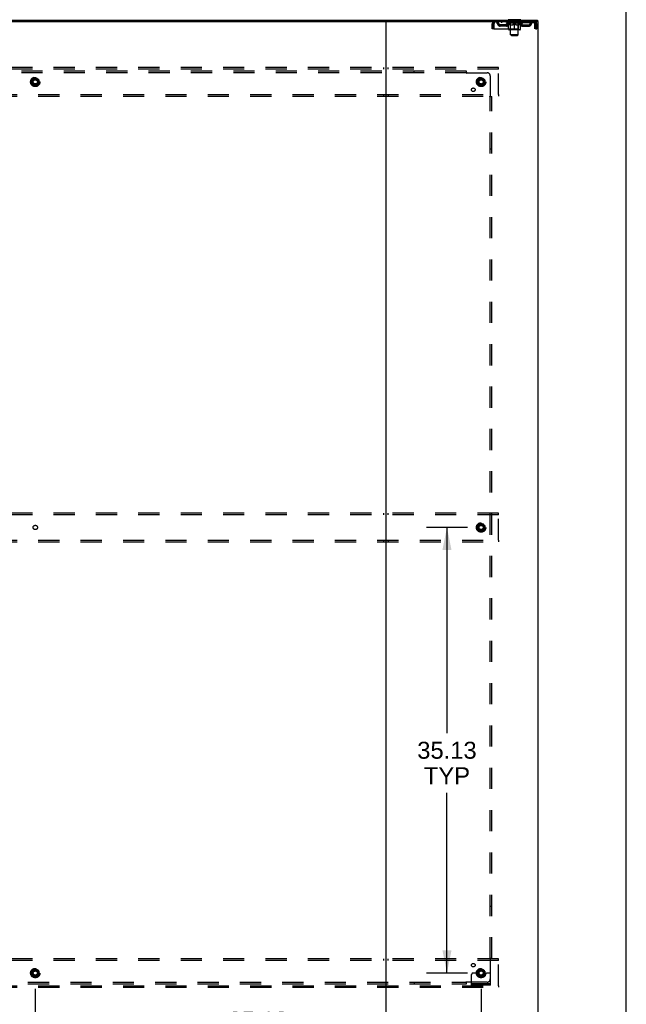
# Model space of a CAD drawing. Header units: inches. Extents: x 0 to 304, y 0 to 196.
# Tile 97 of 98: x 256 to 304, y 66 to 143. Entities that reach past the tile are written whole.
import ezdxf

# ---------------------------------------------------------------- set-up
doc = ezdxf.new("R2010")
doc.units = ezdxf.units.IN
doc.header["$LTSCALE"] = 16.696429
doc.header["$MEASUREMENT"] = 0
doc.linetypes.add('DOT', pattern=[0.2, 0.1, -0.1])
doc.linetypes.add('HIDDEN', pattern=[0.2, 0.1, -0.1])
doc.layers.get('0').update_dxf_attribs({"linetype": 'CONTINUOUS'})
for name, color, linetype in [('DEFAULT_2', 8, 'HIDDEN'), ('DIMENSIONS', 7, 'CONTINUOUS'), ('SUBPANELS', 7, 'CONTINUOUS')]:
    doc.layers.add(name, color=color, linetype=linetype)
doc.styles.get("Standard").update_dxf_attribs({"font": 'arial.ttf'})
doc.dimstyles.new('DIMSTYLE_1', dxfattribs={"dimtxt": 1.339286, "dimasz": 1.785714, "dimexe": 0.09, "dimexo": 0.07, "dimgap": 0.0375, "dimtad": 0, "dimtih": 1, "dimtoh": 1, "dimzin": 4, "dimdsep": 46, "dimtxsty": 'Standard', "dimblk": '_FILLED', "dimblk1": '_FILLED', "dimblk2": '_FILLED', "dimcen": 0.09, "dimadec": 3, "dimazin": 1, "dimtfac": 1, "dimtdec": 3, "dimtofl": 0, "dimtmove": 0, "dimatfit": 3, "dimldrblk": '_FILLED', "dimfxl": 0, "dimtolj": 1, "dimtzin": 4, "dimarcsym": 0})

# ---------------------------------------------------------------- blocks, each defined once
blk = doc.blocks.new('_FILLED')
at = {"color": 0, "linetype": 'ByBlock'}
blk.add_solid([(0, 0), (-1, 0.2), (-1, -0.2)], dxfattribs=at)
blk = doc.blocks.new('*D6')
at = {"layer": 'DIMENSIONS', "color": 2, "linetype": 'Continuous'}
for p, q in [((291.051, 103.407), (287.836, 103.407)), ((289.443, 103.407), (289.443, 87.184)), ((289.443, 68.282), (289.443, 82.496)), ((291.051, 68.282), (287.836, 68.282))]:
    blk.add_line(p, q, dxfattribs=at)
at = {"layer": 'DIMENSIONS', "color": 2, "linetype": 'Continuous', "xscale": 1.7857142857, "yscale": 1.7857142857, "zscale": 1.7857142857}
for p, rotation in [((289.443, 103.407), 90), ((289.443, 68.282), 270)]:
    blk.add_blockref('_FILLED', p, dxfattribs=dict(at, rotation=rotation))
at = {"layer": 'DIMENSIONS', "color": 2, "linetype": 'Continuous', "insert": (289.443, 86.514), "char_height": 1.3393, "width": 4.68003, "attachment_point": 2, "line_spacing_factor": 0.9}
blk.add_mtext('35.13\\PTYP', dxfattribs=at)
blk = doc.blocks.new('*D7')
at = {"layer": 'DIMENSIONS', "color": 2, "linetype": 'Continuous'}
for p, q in [((257.011, 67.032), (257.011, 62.953)), ((292.136, 67.032), (292.136, 62.953)), ((257.011, 64.56), (271.564, 64.56)), ((292.136, 64.56), (277.584, 64.56))]:
    blk.add_line(p, q, dxfattribs=at)
at = {"layer": 'DIMENSIONS', "color": 2, "linetype": 'Continuous', "xscale": 1.7857142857, "yscale": 1.7857142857, "zscale": 1.7857142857, "rotation": 180}
blk.add_blockref('_FILLED', (257.011, 64.56), dxfattribs=at)
at = {"layer": 'DIMENSIONS', "color": 2, "linetype": 'Continuous', "xscale": 1.7857142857, "yscale": 1.7857142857, "zscale": 1.7857142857}
blk.add_blockref('_FILLED', (292.136, 64.56), dxfattribs=at)
at = {"layer": 'DIMENSIONS', "color": 2, "linetype": 'Continuous', "insert": (274.574, 65.23), "char_height": 1.3393, "width": 4.68003, "attachment_point": 2, "line_spacing_factor": 0.9}
blk.add_mtext('35.13\\PTYP', dxfattribs=at)

msp = doc.modelspace()

# ---------------------------------------------------------------- linework, layer by layer
at = {"color": 7, "linetype": 'Continuous'}
for p, q in [((303.571, 0), (303.571, 196.429)), ((217.949, 143.407), (296.574, 143.407)), ((229.971, 143.282), (284.552, 143.282)), ((284.636, 143.282), (284.636, 59.532)), ((284.721, 143.282), (296.636, 143.282)), ((295.261, 143.437), (294.261, 143.437)), ((294.261, 143.437), (294.261, 143.407)), ((295.261, 143.437), (295.261, 143.407)), ((296.574, 143.407), (296.574, 143.282)), ((296.636, 59.532), (296.636, 143.282))]:
    msp.add_line(p, q, dxfattribs=at)
at = {"color": 3, "linetype": 'Continuous'}
msp.add_line((284.552, 143.282), (284.721, 143.282), dxfattribs=at)
at = {"layer": 'DEFAULT_2', "color": 8, "linetype": 'HIDDEN'}
for p, q in [((293.011, 143.115), (293.115, 143.115)), ((293.011, 142.719), (293.011, 143.115)), ((293.115, 142.719), (293.115, 143.115)), ((293.145, 143.115), (293.145, 142.719)), ((293.178, 143.282), (293.178, 143.178)), ((296.344, 143.178), (293.178, 143.178)), ((294.13, 143.031), (293.647, 143.031)), ((293.647, 142.927), (293.647, 143.031)), ((294.13, 142.927), (293.647, 142.927)), ((293.73, 143.282), (293.73, 143.178)), ((293.897, 142.927), (293.897, 143.031)), ((294.128, 143.152), (294.128, 143.199)), ((295.395, 143.152), (294.128, 143.152)), ((294.287, 143.041), (294.128, 143.152)), ((294.138, 143.192), (294.138, 143.199)), ((294.146, 143.189), (294.146, 143.192)), ((294.146, 143.189), (295.376, 143.189)), ((294.155, 143.189), (294.155, 143.192)), ((294.156, 143.189), (294.156, 143.192)), ((294.166, 143.192), (294.166, 143.199)), ((294.183, 143.189), (294.183, 143.192)), ((294.184, 143.189), (294.184, 143.192)), ((294.213, 143.192), (294.213, 143.199)), ((294.227, 143.189), (294.227, 143.192)), ((294.23, 143.189), (294.23, 143.192)), ((294.434, 143.192), (294.233, 143.192)), ((294.276, 143.192), (294.276, 143.199)), ((294.278, 143.189), (294.278, 143.192)), ((294.278, 143.189), (294.278, 143.192)), ((294.281, 143.189), (294.281, 143.192)), ((294.287, 143.041), (294.298, 143.041)), ((294.289, 143.189), (294.289, 143.192)), ((294.289, 143.189), (294.289, 143.192)), ((294.292, 143.189), (294.292, 143.192)), ((294.295, 143.189), (294.295, 143.193)), ((294.298, 142.678), (294.298, 143.084)), ((294.3, 143.189), (294.3, 143.192)), ((294.314, 143.189), (294.314, 143.192)), ((294.324, 143.178), (294.324, 143.282)), ((294.332, 143.189), (294.332, 143.195)), ((294.332, 143.189), (294.332, 143.192)), ((294.353, 143.189), (294.353, 143.192)), ((294.354, 143.192), (294.354, 143.199)), ((294.358, 143.437), (294.358, 143.407)), ((294.364, 143.189), (294.364, 143.192)), ((294.368, 143.189), (294.368, 143.192)), ((294.377, 143.189), (294.377, 143.192)), ((294.389, 143.189), (294.389, 143.196)), ((294.396, 143.347), (294.396, 143.427)), ((294.404, 143.189), (294.404, 143.192)), ((294.466, 143.337), (294.406, 143.337)), ((294.407, 143.189), (294.407, 143.192)), ((294.434, 143.189), (294.434, 143.192)), ((294.501, 143.192), (294.439, 143.192)), ((294.44, 143.041), (294.62, 143.041)), ((294.445, 143.192), (294.445, 143.199)), ((294.449, 142.68), (294.449, 143.149)), ((294.452, 143.189), (294.452, 143.192)), ((294.456, 143.189), (294.456, 143.192)), ((294.461, 142.256), (294.461, 143.327)), ((294.462, 143.189), (294.462, 143.197)), ((294.466, 143.189), (294.466, 143.192)), ((294.477, 143.189), (294.477, 143.192)), ((294.501, 143.189), (294.501, 143.192)), ((294.576, 143.192), (294.517, 143.192)), ((294.538, 143.189), (294.538, 143.192)), ((294.545, 143.192), (294.545, 143.199)), ((294.549, 143.189), (294.549, 143.192)), ((294.551, 143.189), (294.551, 143.198)), ((294.554, 143.189), (294.554, 143.192)), ((294.561, 143.189), (294.561, 143.192)), ((294.576, 143.189), (294.576, 143.192)), ((294.657, 143.192), (294.602, 143.192)), ((294.615, 143.189), (294.615, 143.192)), ((294.647, 143.192), (294.724, 143.197)), ((294.651, 143.192), (294.651, 143.199)), ((294.652, 143.199), (294.651, 143.199)), ((294.652, 143.192), (294.652, 143.199)), ((294.652, 143.189), (294.652, 143.192)), ((294.656, 143.189), (294.656, 143.193)), ((294.657, 143.189), (294.657, 143.192)), ((294.657, 143.189), (294.657, 143.192)), ((294.692, 143.192), (294.757, 143.192)), ((294.698, 143.189), (294.698, 143.192)), ((294.703, 143.192), (294.703, 143.195)), ((294.724, 143.192), (294.724, 143.197)), ((294.741, 143.189), (294.741, 143.192)), ((294.759, 143.192), (294.759, 143.192)), ((294.759, 143.189), (294.759, 143.192)), ((294.759, 143.189), (294.759, 143.192)), ((294.761, 143.199), (294.876, 143.192)), ((294.761, 143.192), (294.761, 143.199)), ((294.761, 142.641), (294.761, 143.084)), ((294.764, 143.189), (294.764, 143.192)), ((294.764, 143.189), (294.764, 143.192)), ((294.764, 143.192), (294.764, 143.192)), ((294.782, 143.192), (294.83, 143.192)), ((294.782, 143.189), (294.782, 143.192)), ((294.825, 143.189), (294.825, 143.192)), ((294.866, 143.192), (294.92, 143.192)), ((294.866, 143.189), (294.866, 143.192)), ((294.866, 143.189), (294.866, 143.192)), ((294.867, 143.189), (294.867, 143.193)), ((294.871, 143.199), (294.871, 143.199)), ((294.871, 143.192), (294.871, 143.199)), ((294.871, 143.192), (294.871, 143.199)), ((294.871, 143.189), (294.871, 143.192)), ((294.903, 143.041), (295.083, 143.041)), ((294.907, 143.189), (294.907, 143.192)), ((294.946, 143.192), (295.006, 143.192)), ((294.946, 143.189), (294.946, 143.192)), ((294.962, 143.189), (294.962, 143.192)), ((294.969, 143.189), (294.969, 143.192)), ((294.972, 143.189), (294.972, 143.198)), ((294.974, 143.189), (294.974, 143.192)), ((294.978, 143.192), (294.978, 143.199)), ((294.985, 143.189), (294.985, 143.192)), ((295.021, 143.192), (295.083, 143.192)), ((295.021, 143.189), (295.021, 143.192)), ((295.045, 143.189), (295.045, 143.192)), ((295.116, 143.337), (295.056, 143.337)), ((295.056, 143.189), (295.056, 143.192)), ((295.061, 142.256), (295.061, 143.327)), ((295.061, 143.189), (295.061, 143.197)), ((295.067, 143.189), (295.067, 143.192)), ((295.071, 143.189), (295.071, 143.192)), ((295.074, 142.68), (295.074, 143.149)), ((295.078, 143.192), (295.078, 143.199)), ((295.088, 143.192), (295.29, 143.192)), ((295.088, 143.189), (295.088, 143.192)), ((295.116, 143.189), (295.116, 143.192)), ((295.119, 143.189), (295.119, 143.192)), ((295.126, 143.347), (295.126, 143.427)), ((295.134, 143.189), (295.134, 143.196)), ((295.145, 143.189), (295.145, 143.192)), ((295.155, 143.189), (295.155, 143.192)), ((295.159, 143.189), (295.159, 143.192)), ((295.164, 143.437), (295.164, 143.407)), ((295.168, 143.192), (295.168, 143.199)), ((295.17, 143.189), (295.17, 143.192)), ((295.19, 143.189), (295.19, 143.195)), ((295.191, 143.189), (295.191, 143.192)), ((295.199, 143.178), (295.199, 143.282)), ((295.209, 143.189), (295.209, 143.192)), ((295.223, 143.189), (295.223, 143.192)), ((295.225, 142.678), (295.225, 143.084)), ((295.225, 143.041), (295.235, 143.041)), ((295.227, 143.189), (295.227, 143.193)), ((295.231, 143.189), (295.231, 143.192)), ((295.234, 143.189), (295.234, 143.192)), ((295.234, 143.189), (295.234, 143.192)), ((295.235, 143.041), (295.395, 143.152)), ((295.241, 143.189), (295.241, 143.192)), ((295.244, 143.189), (295.244, 143.192)), ((295.245, 143.189), (295.245, 143.192)), ((295.246, 143.192), (295.246, 143.199)), ((295.293, 143.189), (295.293, 143.192)), ((295.295, 143.189), (295.295, 143.192)), ((295.31, 143.192), (295.31, 143.199)), ((295.338, 143.189), (295.338, 143.192)), ((295.34, 143.189), (295.34, 143.192)), ((295.356, 143.192), (295.356, 143.199)), ((295.367, 143.189), (295.367, 143.192)), ((295.367, 143.189), (295.367, 143.192)), ((295.376, 143.189), (295.376, 143.192)), ((295.385, 143.192), (295.385, 143.199)), ((295.393, 143.031), (295.876, 143.031)), ((295.393, 142.927), (295.876, 142.927)), ((295.395, 143.152), (295.395, 143.199)), ((295.626, 142.927), (295.626, 143.031)), ((295.793, 143.282), (295.793, 143.178)), ((295.876, 142.927), (295.876, 143.031)), ((296.344, 143.178), (296.344, 143.282)), ((296.377, 143.115), (296.373, 143.152)), ((296.377, 143.115), (296.373, 143.129)), ((296.377, 142.719), (296.377, 143.115)), ((296.511, 143.115), (296.407, 143.115)), ((296.407, 142.719), (296.407, 143.115)), ((296.511, 142.719), (296.511, 143.115)), ((293.115, 142.719), (293.011, 142.719)), ((293.145, 142.719), (296.377, 142.719)), ((295.188, 142.641), (294.335, 142.641)), ((294.449, 142.68), (294.409, 142.641)), ((295.074, 142.68), (294.449, 142.68)), ((295.061, 142.256), (294.461, 142.256)), ((294.53, 142.187), (294.461, 142.256)), ((294.53, 142.187), (294.992, 142.187)), ((294.992, 142.187), (295.061, 142.256)), ((295.074, 142.68), (295.114, 142.641)), ((296.407, 142.719), (296.511, 142.719)), ((293.511, 139.657), (220.511, 139.657)), ((293.511, 139.532), (220.511, 139.532)), ((284.449, 139.657), (284.449, 139.532)), ((284.824, 139.532), (284.824, 139.657)), ((293.511, 139.532), (293.511, 139.657)), ((293.511, 137.532), (293.511, 139.532)), ((256.734, 138.686), (256.734, 138.378)), ((257.006, 138.85), (256.739, 138.695)), ((256.739, 138.369), (257.006, 138.214)), ((257.284, 138.695), (257.016, 138.85)), ((257.016, 138.214), (257.284, 138.369)), ((257.289, 138.686), (257.289, 138.378)), ((291.859, 138.686), (291.859, 138.378)), ((292.131, 138.85), (291.864, 138.695)), ((291.864, 138.369), (292.131, 138.214)), ((292.409, 138.695), (292.141, 138.85)), ((292.141, 138.214), (292.409, 138.369)), ((292.414, 138.686), (292.414, 138.378)), ((220.511, 137.532), (293.511, 137.532)), ((220.511, 137.407), (293.511, 137.407)), ((284.449, 137.532), (284.449, 137.407)), ((284.824, 137.532), (284.824, 137.407)), ((293.511, 137.532), (293.511, 137.407)), ((293.511, 104.532), (220.511, 104.532)), ((293.511, 104.407), (220.511, 104.407)), ((284.449, 104.532), (284.449, 104.407)), ((284.824, 104.407), (284.824, 104.532)), ((293.511, 104.407), (293.511, 104.532)), ((293.511, 102.407), (293.511, 104.407)), ((291.859, 103.561), (291.859, 103.253)), ((292.131, 103.725), (291.864, 103.57)), ((291.864, 103.244), (292.131, 103.089)), ((292.409, 103.57), (292.141, 103.725)), ((292.141, 103.089), (292.409, 103.244)), ((292.414, 103.561), (292.414, 103.253)), ((220.511, 102.407), (293.511, 102.407)), ((220.511, 102.282), (293.511, 102.282)), ((284.449, 102.407), (284.449, 102.282)), ((284.824, 102.407), (284.824, 102.282)), ((293.511, 102.407), (293.511, 102.282)), ((293.511, 69.407), (220.511, 69.407)), ((293.511, 69.282), (220.511, 69.282)), ((284.449, 69.407), (284.449, 69.282)), ((284.824, 69.282), (284.824, 69.407)), ((293.511, 69.282), (293.511, 69.407)), ((293.511, 67.282), (293.511, 69.282)), ((256.734, 68.436), (256.734, 68.128)), ((257.006, 68.6), (256.739, 68.445)), ((257.284, 68.445), (257.016, 68.6)), ((257.289, 68.436), (257.289, 68.128)), ((291.859, 68.436), (291.859, 68.128)), ((292.131, 68.6), (291.864, 68.445)), ((292.409, 68.445), (292.141, 68.6)), ((292.414, 68.436), (292.414, 68.128)), ((256.739, 68.119), (257.006, 67.964)), ((257.016, 67.964), (257.284, 68.119)), ((291.386, 67.334), (291.386, 68.157)), ((291.601, 68.282), (291.511, 68.282)), ((291.722, 68.282), (291.601, 68.282)), ((291.961, 68.282), (291.722, 68.282)), ((291.864, 68.119), (292.131, 67.964)), ((292.141, 67.964), (292.409, 68.119)), ((292.311, 68.282), (292.551, 68.282)), ((292.672, 68.282), (292.551, 68.282)), ((292.761, 68.282), (292.672, 68.282)), ((292.886, 67.334), (292.886, 68.157)), ((220.511, 67.282), (293.511, 67.282)), ((220.511, 67.157), (293.511, 67.157)), ((284.449, 67.282), (284.449, 67.157)), ((284.824, 67.282), (284.824, 67.157)), ((292.886, 67.438), (291.386, 67.438)), ((292.886, 67.334), (291.386, 67.334)), ((291.633, 67.334), (291.633, 67.438)), ((291.889, 67.334), (291.889, 67.438)), ((292.383, 67.334), (292.383, 67.438)), ((292.639, 67.334), (292.639, 67.438)), ((293.511, 67.282), (293.511, 67.157))]:
    msp.add_line(p, q, dxfattribs=at)
for points in [[(293.178, 143.282), (293.176, 143.281), (293.174, 143.278), (293.171, 143.273), (293.169, 143.265), (293.167, 143.256), (293.164, 143.246), (293.162, 143.233), (293.16, 143.219), (293.157, 143.204), (293.155, 143.187), (293.152, 143.17), (293.15, 143.152), (293.145, 143.115)], [(293.178, 143.178), (293.176, 143.178), (293.174, 143.176), (293.171, 143.174), (293.169, 143.172), (293.167, 143.168), (293.164, 143.164), (293.162, 143.16), (293.16, 143.154), (293.157, 143.148), (293.155, 143.142), (293.152, 143.136), (293.15, 143.129), (293.145, 143.115)], [(294.448, 143.041), (294.423, 143.045), (294.398, 143.051), (294.374, 143.058), (294.349, 143.065), (294.323, 143.074), (294.298, 143.084)], [(294.298, 143.083), (294.322, 143.074), (294.347, 143.065), (294.37, 143.057), (294.394, 143.051), (294.417, 143.045), (294.44, 143.041)], [(294.761, 143.084), (294.735, 143.074), (294.71, 143.065), (294.685, 143.058), (294.66, 143.051), (294.635, 143.045), (294.61, 143.041)], [(294.62, 143.041), (294.643, 143.045), (294.667, 143.051), (294.69, 143.057), (294.714, 143.065), (294.737, 143.073), (294.761, 143.083)], [(294.912, 143.041), (294.888, 143.045), (294.863, 143.051), (294.838, 143.058), (294.813, 143.066), (294.787, 143.074), (294.761, 143.084)], [(294.761, 143.083), (294.786, 143.073), (294.81, 143.065), (294.833, 143.057), (294.856, 143.051), (294.88, 143.045), (294.903, 143.041)], [(295.225, 143.084), (295.199, 143.074), (295.174, 143.065), (295.149, 143.057), (295.124, 143.051), (295.099, 143.045), (295.075, 143.041)], [(295.083, 143.041), (295.106, 143.045), (295.129, 143.051), (295.153, 143.058), (295.177, 143.065), (295.201, 143.074), (295.225, 143.083)], [(296.373, 143.152), (296.37, 143.17), (296.368, 143.187), (296.366, 143.204), (296.363, 143.219), (296.361, 143.233), (296.359, 143.246), (296.356, 143.256), (296.354, 143.265), (296.351, 143.273), (296.349, 143.278), (296.347, 143.281), (296.344, 143.282)], [(296.373, 143.129), (296.37, 143.136), (296.368, 143.142), (296.366, 143.148), (296.363, 143.154), (296.361, 143.16), (296.359, 143.164), (296.356, 143.168), (296.354, 143.172), (296.351, 143.174), (296.349, 143.176), (296.347, 143.178), (296.344, 143.178)]]:
    msp.add_lwpolyline(points, dxfattribs=at)
for centre, radius in [((257.011, 138.532), 0.372), ((257.011, 138.532), 0.356), ((257.011, 138.532), 0.312), ((257.011, 138.532), 0.204), ((257.011, 138.532), 0.188), ((257.011, 138.532), 0.183), ((257.011, 138.532), 0.165), ((292.136, 138.532), 0.372), ((292.136, 138.532), 0.356), ((292.136, 138.532), 0.312), ((292.136, 138.532), 0.204), ((292.136, 138.532), 0.188), ((292.136, 138.532), 0.183), ((292.136, 138.532), 0.165), ((292.136, 103.407), 0.372), ((292.136, 103.407), 0.356), ((292.136, 103.407), 0.312), ((292.136, 103.407), 0.204), ((292.136, 103.407), 0.188), ((292.136, 103.407), 0.183), ((292.136, 103.407), 0.165), ((257.011, 68.282), 0.372), ((257.011, 68.282), 0.356), ((257.011, 68.282), 0.312), ((257.011, 68.282), 0.204), ((257.011, 68.282), 0.188), ((257.011, 68.282), 0.183), ((257.011, 68.282), 0.165), ((292.136, 68.282), 0.372), ((292.136, 68.282), 0.356), ((292.136, 68.282), 0.312), ((292.136, 68.282), 0.204), ((292.136, 68.282), 0.188), ((292.136, 68.282), 0.183), ((292.136, 68.282), 0.165)]:
    msp.add_circle(centre, radius, dxfattribs=at)
at = {"layer": 'DEFAULT_2', "color": 8, "linetype": 'DOT'}
for centre in [(257.011, 138.532), (292.136, 138.532), (257.011, 103.407), (292.136, 103.407), (257.011, 68.282), (292.136, 68.282)]:
    msp.add_circle(centre, 0.172, dxfattribs=at)
at = {"layer": 'DEFAULT_2', "color": 8, "linetype": 'HIDDEN'}
for centre, radius, start, end in [((293.178, 143.115), 0.167, 90, 180), ((293.178, 143.115), 0.063, 90, 180), ((293.358, 143.115), 0.167, 8.07163, 90), ((293.358, 143.115), 0.0625, 7.98631, 90), ((293.647, 143.156), 0.229, 187.98631, 270), ((293.647, 143.156), 0.125, 188.07163, 270), ((294.13, 143.156), 0.125, 270, 351.92837), ((294.13, 143.156), 0.229, 270, 352.01369), ((294.419, 143.115), 0.167, 90, 171.92837), ((294.418, 143.115), 0.0625, 90, 172.01369), ((294.386, 143.427), 0.01, 0, 90), ((294.406, 143.347), 0.01, 180, 270), ((294.409, 143.149), 0.0398, 0, 90), ((294.451, 143.327), 0.01, 0, 90), ((295.071, 143.327), 0.01, 90, 180), ((295.114, 143.149), 0.0398, 90, 180), ((295.104, 143.115), 0.167, 8.07163, 90), ((295.104, 143.115), 0.0625, 7.98631, 90), ((295.116, 143.347), 0.01, 270, 360), ((295.136, 143.427), 0.01, 90, 180), ((295.393, 143.156), 0.229, 187.98631, 270), ((295.393, 143.156), 0.125, 188.07163, 270), ((295.876, 143.156), 0.125, 270, 351.92837), ((295.876, 143.156), 0.229, 270, 352.01369), ((296.165, 143.115), 0.167, 90, 171.92837), ((296.165, 143.115), 0.0625, 90, 172.01369), ((296.344, 143.115), 0.167, 0, 90), ((296.344, 143.115), 0.063, 0, 90), ((294.335, 142.678), 0.0371, 180, 270), ((295.188, 142.678), 0.0371, 270, 360), ((256.744, 138.686), 0.01, 120.01204, 179.98872), ((256.744, 138.378), 0.01, 180.01235, 239.98915), ((257.011, 138.841), 0.01, 60.01268, 119.98829), ((257.011, 138.223), 0.01, 240.01268, 299.98829), ((257.279, 138.686), 0.01, 0.01235, 59.98915), ((257.279, 138.378), 0.01, 300.01204, 359.98872), ((291.869, 138.686), 0.01, 120.01204, 179.98872), ((291.869, 138.378), 0.01, 180.01235, 239.98915), ((292.136, 138.841), 0.01, 60.01268, 119.98829), ((292.136, 138.223), 0.01, 240.01268, 299.98829), ((292.404, 138.686), 0.01, 0.01235, 59.98915), ((292.404, 138.378), 0.01, 300.01204, 359.98872), ((291.869, 103.561), 0.01, 120.01204, 179.98872), ((291.869, 103.253), 0.01, 180.01235, 239.98915), ((292.136, 103.716), 0.01, 60.01268, 119.98829), ((292.404, 103.561), 0.01, 0.01235, 59.98915), ((292.404, 103.253), 0.01, 300.01204, 359.98872), ((292.136, 103.098), 0.01, 240.01268, 299.98829), ((256.744, 68.436), 0.01, 120.01204, 179.98872), ((257.011, 68.591), 0.01, 60.01268, 119.98829), ((257.279, 68.436), 0.01, 0.01235, 59.98915), ((291.869, 68.436), 0.01, 120.01204, 179.98872), ((292.136, 68.591), 0.01, 60.01268, 119.98829), ((292.404, 68.436), 0.01, 0.01235, 59.98915), ((256.744, 68.128), 0.01, 180.01235, 239.98915), ((257.011, 67.973), 0.01, 240.01268, 299.98829), ((257.279, 68.128), 0.01, 300.01204, 359.98872), ((291.511, 68.157), 0.125, 90, 180), ((291.869, 68.128), 0.01, 180.01235, 239.98915), ((292.136, 68.282), 0.175, 180, 360), ((292.136, 67.973), 0.01, 240.01268, 299.98829), ((292.404, 68.128), 0.01, 300.01204, 359.98872), ((292.761, 68.157), 0.125, 0, 90)]:
    msp.add_arc(centre, radius, start, end, dxfattribs=at)
for centre, major_axis, ratio, start_param, end_param in [((294.761, 143.199), (0.633, 0.007), 0.05963, 2.96643, 3.140963), ((294.108, 143.187), (0.198, 0), 0.060556, 0.430652, 1.470503), ((294.761, 143.199), (0.633, 0), 0.060556, -3.141593, -2.96706), ((294.108, 143.18), (0.198, 0.002), 0.05963, 1.376596, 1.469874), ((294.761, 143.199), (0.633, 0.013), 0.05688, 2.791345, 2.965878), ((294.152, 143.187), (0.198, -0.002), 0.05963, 0.605815, 1.645666), ((294.084, 143.187), (0.198, 0.002), 0.05963, 0.25549, 1.295341), ((294.761, 143.199), (0.633, -0.007), 0.05963, -2.96643, -2.791898), ((294.152, 143.18), (0.198, 0), 0.060556, 1.551758, 1.645036), ((294.084, 143.18), (0.198, 0.004), 0.05688, 1.20151, 1.294789), ((294.154, 143.183), (0.164, 0.002), 0.05963, 1.065228, 1.614276), ((294.134, 143.183), (0.164, 0.003), 0.05688, 0.890143, 1.43919), ((294.192, 143.183), (0.164, 0), 0.060556, 1.240391, 1.789438), ((294.761, 143.199), (0.633, 0.019), 0.052395, 2.616403, 2.790936), ((294.215, 143.187), (0.198, -0.004), 0.05688, 0.7809, 1.820751), ((294.08, 143.187), (0.198, 0.004), 0.05688, 0.080405, 1.120256), ((294.761, 143.199), (0.633, -0.013), 0.05688, -2.791345, -2.616812), ((294.215, 143.18), (0.198, -0.002), 0.05963, 1.72692, 1.820198), ((294.08, 143.18), (0.198, 0.006), 0.052395, 1.026568, 1.119847), ((294.133, 143.183), (0.164, 0.005), 0.052395, 0.715201, 1.264248), ((294.247, 143.183), (0.164, -0.002), 0.05963, 1.415553, 1.9646), ((294.761, 143.199), (0.633, 0.025), 0.046319, 2.441654, 2.616187), ((294.294, 143.187), (0.198, -0.006), 0.052395, 0.955842, 1.995693), ((294.761, 143.199), (0.633, -0.019), 0.052395, -2.616403, -2.44187), ((294.097, 143.187), (0.198, 0.006), 0.052395, -0.094537, 0.945314), ((294.294, 143.18), (0.198, -0.004), 0.05688, 1.902006, 1.995284), ((294.097, 143.18), (0.198, 0.008), 0.046319, 0.851819, 0.945098), ((294.152, 143.183), (0.164, 0.006), 0.046319, 0.540452, 1.089499), ((294.318, 143.183), (0.164, -0.003), 0.05688, 1.590638, 2.139686), ((294.761, 143.199), (0.633, 0.029), 0.038841, 2.267123, 2.441656), ((294.388, 143.187), (0.198, -0.008), 0.046319, 1.130591, 2.170442), ((294.761, 143.199), (0.633, -0.025), 0.046319, -2.441654, -2.267121), ((294.134, 143.187), (0.198, 0.008), 0.046319, -0.269286, 0.770565), ((294.388, 143.18), (0.198, -0.006), 0.052395, 2.076947, 2.170226), ((294.134, 143.18), (0.198, 0.009), 0.038841, 0.677289, 0.770567), ((294.189, 143.183), (0.164, 0.008), 0.038841, 0.365921, 0.914969), ((294.403, 143.183), (0.164, -0.005), 0.052395, 1.76558, 2.314627), ((294.761, 143.199), (0.633, 0.033), 0.030195, 2.09281, 2.267343), ((294.493, 143.187), (0.198, -0.009), 0.038841, 1.305122, 2.344973), ((294.761, 143.199), (0.633, -0.029), 0.038841, -2.267123, -2.092591), ((294.191, 143.187), (0.198, 0.009), 0.038841, -0.443817, 0.596034), ((294.493, 143.18), (0.198, -0.008), 0.046319, 2.251696, 2.344975), ((294.191, 143.18), (0.198, 0.01), 0.030195, 0.502975, 0.596254), ((294.243, 143.183), (0.164, 0.009), 0.030195, 0.191608, 0.740655), ((294.499, 143.183), (0.164, -0.006), 0.046319, 1.940329, 2.489376), ((294.264, 143.187), (0.198, 0.01), 0.030195, -0.61813, 0.421721), ((294.761, 143.199), (0.633, 0.036), 0.020645, 1.918687, 2.09322), ((294.606, 143.187), (0.198, -0.01), 0.030195, 1.479435, 2.519286), ((294.761, 143.199), (0.633, -0.033), 0.030195, -2.09281, -1.918277), ((294.606, 143.18), (0.198, -0.009), 0.038841, 2.426227, 2.519505), ((294.264, 143.18), (0.198, 0.011), 0.020645, 0.328852, 0.422131), ((294.313, 143.183), (0.164, 0.009), 0.020645, 0.017485, 0.566532), ((294.602, 143.183), (0.164, -0.008), 0.038841, 2.11486, 2.663907), ((294.353, 143.187), (0.198, 0.011), 0.020645, -0.792253, 0.247598), ((294.761, 143.199), (0.633, 0.038), 0.010478, 1.744704, 1.919237), ((294.723, 143.187), (0.198, -0.011), 0.020645, 1.653558, 2.693409), ((294.761, 143.199), (0.633, -0.036), 0.020645, -1.918687, -1.744154), ((294.723, 143.18), (0.198, -0.01), 0.030195, 2.60054, 2.693819), ((294.353, 143.18), (0.198, 0.012), 0.010478, 0.154869, 0.248148), ((294.397, 143.183), (0.164, 0.01), 0.010478, 6.126688, 6.675735), ((294.71, 143.183), (0.164, -0.009), 0.030195, 2.289173, 2.83822), ((294.454, 143.187), (0.198, 0.012), 0.010478, -0.966236, -0.000846), ((294.842, 143.187), (0.198, -0.012), 0.010478, 1.827541, 2.867392), ((294.761, 143.199), (0.633, -0.038), 0.010478, -1.744704, -1.570171), ((294.842, 143.18), (0.198, -0.011), 0.020645, 2.774664, 2.867942), ((294.82, 143.183), (0.164, -0.009), 0.020645, 2.463296, 3.012344), ((294.681, 143.187), (0.198, 0.012), 0.010478, 0.274201, 1.314052), ((294.595, 143.183), (0.164, 0.01), 0.010478, -0.000298, 0.504314), ((294.564, 143.18), (0.198, 0.012), 0.010478, 0.192946, 0.399283), ((294.761, 143.199), (0.633, 0.038), 0.010478, -1.578586, -1.396888), ((294.959, 143.18), (0.198, -0.012), 0.010478, 2.948646, 3.041925), ((294.928, 143.183), (0.164, -0.01), 0.010478, 2.637279, 3.142076), ((294.799, 143.187), (0.198, 0.011), 0.020645, 0.448184, 1.488034), ((294.703, 143.183), (0.164, 0.009), 0.020645, 0.129249, 0.678296), ((294.681, 143.18), (0.198, 0.011), 0.020645, 0.273651, 0.366929), ((294.761, 143.199), (0.633, 0.036), 0.020645, -1.397439, -1.222906), ((295.069, 143.187), (0.198, -0.012), 0.010478, -3.140747, -2.175357), ((294.761, 143.199), (0.633, -0.038), 0.010478, 1.222355, 1.396888), ((294.917, 143.187), (0.198, 0.01), 0.030195, 0.622307, 1.662158), ((294.812, 143.183), (0.164, 0.009), 0.030195, 0.303372, 0.852419), ((295.126, 143.183), (0.164, -0.01), 0.010478, 2.749043, 3.29809), ((295.17, 143.187), (0.198, -0.011), 0.020645, 2.893995, 3.933846), ((294.799, 143.18), (0.198, 0.01), 0.030195, 0.447774, 0.541052), ((295.17, 143.18), (0.198, -0.012), 0.010478, 2.893445, 2.986723), ((294.761, 143.199), (0.633, 0.033), 0.030195, -1.223315, -1.048783), ((295.03, 143.187), (0.198, 0.009), 0.038841, 0.79662, 1.836471), ((294.761, 143.199), (0.633, -0.036), 0.020645, 1.048373, 1.222906), ((294.921, 143.183), (0.164, 0.008), 0.038841, 0.477686, 1.026733), ((295.21, 143.183), (0.164, -0.009), 0.020645, 2.57506, 3.124108), ((295.259, 143.187), (0.198, -0.01), 0.030195, 2.719872, 3.759723), ((295.135, 143.187), (0.198, 0.008), 0.046319, 0.971151, 2.011002), ((294.917, 143.18), (0.198, 0.009), 0.038841, 0.622087, 0.715366), ((295.259, 143.18), (0.198, -0.011), 0.020645, 2.719462, 2.812741), ((294.761, 143.199), (0.633, 0.029), 0.038841, -1.049002, -0.874469), ((294.761, 143.199), (0.633, -0.033), 0.030195, 0.87425, 1.048783), ((295.024, 143.183), (0.164, 0.006), 0.046319, 0.652216, 1.201263), ((295.228, 143.187), (0.198, 0.006), 0.052395, 1.1459, 2.185751), ((295.28, 143.183), (0.164, -0.009), 0.030195, 2.400937, 2.949985), ((295.332, 143.187), (0.198, -0.009), 0.038841, 2.545558, 3.585409), ((295.12, 143.183), (0.164, 0.005), 0.052395, 0.826965, 1.376012), ((295.03, 143.18), (0.198, 0.008), 0.046319, 0.796618, 0.889896), ((295.332, 143.18), (0.198, -0.01), 0.030195, 2.545339, 2.638617), ((295.308, 143.187), (0.198, 0.004), 0.05688, 1.320842, 2.360692), ((294.761, 143.199), (0.633, 0.025), 0.046319, -0.874471, -0.699939), ((294.761, 143.199), (0.633, -0.029), 0.038841, 0.699936, 0.874469), ((295.388, 143.187), (0.198, -0.008), 0.046319, 2.371028, 3.410879), ((295.334, 143.183), (0.164, -0.008), 0.038841, 2.226624, 2.775671), ((295.37, 143.187), (0.198, 0.002), 0.05963, 1.495927, 2.535778), ((295.204, 143.183), (0.164, 0.003), 0.05688, 1.001907, 1.550954), ((295.426, 143.187), (0.198, -0.006), 0.052395, 2.196279, 3.23613), ((295.371, 143.183), (0.164, -0.006), 0.046319, 2.052093, 2.601141), ((295.135, 143.18), (0.198, 0.006), 0.052395, 0.971367, 1.064645), ((295.414, 143.187), (0.198, 0), 0.060556, 1.671089, 2.71094), ((295.388, 143.18), (0.198, -0.009), 0.038841, 2.371026, 2.464304), ((295.443, 143.187), (0.198, -0.004), 0.05688, 2.021337, 3.061188), ((294.761, 143.199), (0.633, 0.019), 0.052395, -0.699723, -0.52519), ((294.761, 143.199), (0.633, -0.025), 0.046319, 0.525406, 0.699939), ((295.439, 143.187), (0.198, -0.002), 0.05963, 1.846251, 2.886102), ((295.275, 143.183), (0.164, 0.002), 0.05963, 1.176993, 1.72604), ((295.39, 143.183), (0.164, -0.005), 0.052395, 1.877344, 2.426392), ((295.331, 143.183), (0.164, 0), 0.060556, 1.352155, 1.901202), ((295.389, 143.183), (0.164, -0.003), 0.05688, 1.702402, 2.25145), ((295.369, 143.183), (0.164, -0.002), 0.05963, 1.527317, 2.076364), ((295.228, 143.18), (0.198, 0.004), 0.05688, 1.146309, 1.239587), ((295.426, 143.18), (0.198, -0.008), 0.046319, 2.196495, 2.289773), ((294.761, 143.199), (0.633, 0.013), 0.05688, -0.524781, -0.350248), ((294.761, 143.199), (0.633, -0.019), 0.052395, 0.350657, 0.52519), ((295.308, 143.18), (0.198, 0.002), 0.05963, 1.321394, 1.414673), ((295.443, 143.18), (0.198, -0.006), 0.052395, 2.021746, 2.115024), ((294.761, 143.199), (0.633, 0.007), 0.05963, -0.349695, -0.175162), ((294.761, 143.199), (0.633, -0.013), 0.05688, 0.175715, 0.350248), ((295.37, 143.18), (0.198, 0), 0.060556, 1.496556, 1.589835), ((295.439, 143.18), (0.198, -0.004), 0.05688, 1.846804, 1.940083), ((295.414, 143.18), (0.198, -0.002), 0.05963, 1.671719, 1.764997), ((294.761, 143.199), (0.633, 0), 0.060556, -0.174533, 0), ((294.761, 143.199), (0.633, -0.007), 0.05963, 0.000629, 0.175162)]:
    msp.add_ellipse(centre, major_axis=major_axis, ratio=ratio, start_param=start_param, end_param=end_param, dxfattribs=at)
at = {"layer": 'SUBPANELS', "color": 8, "linetype": 'HIDDEN'}
for p, q in [((290.98, 139.376), (223.043, 139.376)), ((290.98, 139.251), (223.043, 139.251)), ((286.855, 139.251), (286.855, 139.376)), ((290.98, 139.21), (290.98, 139.376)), ((291.015, 139.251), (292.605, 139.251)), ((292.855, 139.001), (292.855, 137.411)), ((292.874, 137.393), (292.867, 137.4)), ((292.814, 137.376), (292.98, 137.376)), ((292.855, 69.438), (292.855, 137.376)), ((292.98, 69.438), (292.98, 137.376)), ((292.855, 133.251), (292.98, 133.251)), ((292.855, 73.563), (292.98, 73.563)), ((292.814, 69.438), (292.98, 69.438)), ((292.855, 69.403), (292.855, 67.813)), ((223.043, 67.563), (290.98, 67.563)), ((286.855, 67.563), (286.855, 67.438)), ((290.98, 67.438), (290.98, 67.604)), ((290.997, 67.545), (291.004, 67.552)), ((292.605, 67.563), (291.015, 67.563)), ((223.043, 67.438), (290.98, 67.438))]:
    msp.add_line(p, q, dxfattribs=at)
for points in [[(290.98, 139.289), (290.982, 139.287), (290.984, 139.284), (290.985, 139.282), (290.987, 139.28), (290.989, 139.278), (290.991, 139.276), (290.992, 139.274), (290.994, 139.273), (290.995, 139.271), (290.997, 139.269), (291.002, 139.264)], [(290.98, 139.21), (290.982, 139.211), (290.984, 139.211), (290.986, 139.212), (290.987, 139.213), (290.989, 139.215), (290.991, 139.216), (290.993, 139.218), (290.994, 139.219), (290.996, 139.221), (290.997, 139.223), (290.999, 139.225), (291, 139.227), (291.001, 139.23), (291.003, 139.232)], [(291.002, 139.264), (291.004, 139.262), (291.006, 139.26), (291.008, 139.258), (291.01, 139.256), (291.012, 139.254), (291.014, 139.252), (291.015, 139.251)], [(291.003, 139.232), (291.006, 139.237), (291.007, 139.24), (291.009, 139.242), (291.011, 139.245), (291.012, 139.247), (291.014, 139.249), (291.015, 139.251)], [(292.814, 137.376), (292.815, 137.378), (292.816, 137.38), (292.817, 137.381), (292.818, 137.383), (292.819, 137.385), (292.821, 137.386), (292.822, 137.388), (292.824, 137.39), (292.826, 137.391), (292.828, 137.393), (292.83, 137.394), (292.832, 137.396), (292.834, 137.397), (292.836, 137.399), (292.841, 137.402)], [(292.841, 137.402), (292.844, 137.403), (292.847, 137.405), (292.849, 137.406), (292.851, 137.408), (292.853, 137.41), (292.855, 137.411)], [(292.867, 137.4), (292.865, 137.402), (292.863, 137.404), (292.861, 137.406), (292.859, 137.408), (292.857, 137.41), (292.855, 137.411)], [(292.894, 137.376), (292.891, 137.378), (292.889, 137.379), (292.887, 137.381), (292.885, 137.383), (292.883, 137.384), (292.881, 137.386), (292.879, 137.388), (292.877, 137.389), (292.875, 137.391), (292.874, 137.393)], [(292.814, 69.438), (292.815, 69.436), (292.816, 69.434), (292.817, 69.433), (292.818, 69.431), (292.819, 69.429), (292.821, 69.427), (292.822, 69.426), (292.824, 69.424), (292.826, 69.423), (292.828, 69.421), (292.83, 69.42), (292.832, 69.418), (292.834, 69.417), (292.836, 69.415)], [(292.836, 69.415), (292.841, 69.412), (292.844, 69.411), (292.847, 69.409), (292.849, 69.408), (292.851, 69.406), (292.853, 69.404), (292.855, 69.403)], [(292.869, 69.416), (292.867, 69.414), (292.865, 69.412), (292.863, 69.41), (292.861, 69.408), (292.859, 69.406), (292.857, 69.404), (292.855, 69.403)], [(292.894, 69.438), (292.891, 69.436), (292.889, 69.435), (292.887, 69.433), (292.885, 69.431), (292.883, 69.43), (292.881, 69.428), (292.879, 69.426), (292.877, 69.425), (292.875, 69.423), (292.874, 69.421), (292.869, 69.416)], [(290.98, 67.604), (290.982, 67.603), (290.984, 67.602), (290.986, 67.602), (290.987, 67.6), (290.989, 67.599), (290.991, 67.598), (290.993, 67.596), (290.994, 67.594), (290.996, 67.593), (290.997, 67.591), (290.999, 67.589), (291, 67.587), (291.001, 67.584), (291.003, 67.582), (291.006, 67.577)], [(290.98, 67.525), (290.982, 67.527), (290.984, 67.529), (290.985, 67.532), (290.987, 67.534), (290.989, 67.536), (290.991, 67.538), (290.992, 67.539), (290.994, 67.541), (290.995, 67.543), (290.997, 67.545)], [(291.004, 67.552), (291.006, 67.554), (291.008, 67.556), (291.01, 67.558), (291.012, 67.56), (291.014, 67.562), (291.015, 67.563)], [(291.006, 67.577), (291.007, 67.574), (291.009, 67.572), (291.011, 67.569), (291.012, 67.567), (291.014, 67.565), (291.015, 67.563)]]:
    msp.add_lwpolyline(points, dxfattribs=at)
for centre, radius in [((257.011, 138.532), 0.25), ((292.136, 138.532), 0.25), ((291.518, 137.913), 0.141), ((292.136, 103.407), 0.25), ((257.011, 68.282), 0.25), ((291.518, 68.901), 0.141), ((292.136, 68.282), 0.25)]:
    msp.add_circle(centre, radius, dxfattribs=at)
for centre, start, end in [((292.605, 139.001), 0, 90), ((292.605, 67.813), 270, 360)]:
    msp.add_arc(centre, 0.25, start, end, dxfattribs=at)

# ---------------------------------------------------------------- dimensions: what is measured, and where the dimension line sits
at = {"layer": 'DIMENSIONS', "color": 2, "linetype": 'Continuous'}
dim = msp.add_linear_dim(base=(289.442893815, 103.406971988), p1=(291.121382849, 68.281971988), p2=(291.121382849, 103.406971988), angle=90, text='<>\\PTYP', dimstyle='DIMSTYLE_1', dxfattribs=at)
dim.commit()
dim.dimension.update_dxf_attribs({"geometry": '*D6', "text_midpoint": (289.442893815, 84.840007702), "dimtype": 160})
dim = msp.add_linear_dim(base=(292.136382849, 64.560295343), p1=(257.011382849, 67.101971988), p2=(292.136382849, 67.101971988), text='<>\\PTYP', dimstyle='DIMSTYLE_1', dxfattribs=at)
dim.commit()
dim.dimension.update_dxf_attribs({"geometry": '*D7', "text_midpoint": (274.573882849, 63.555831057), "dimtype": 160})

doc.saveas('drawing.dxf')
